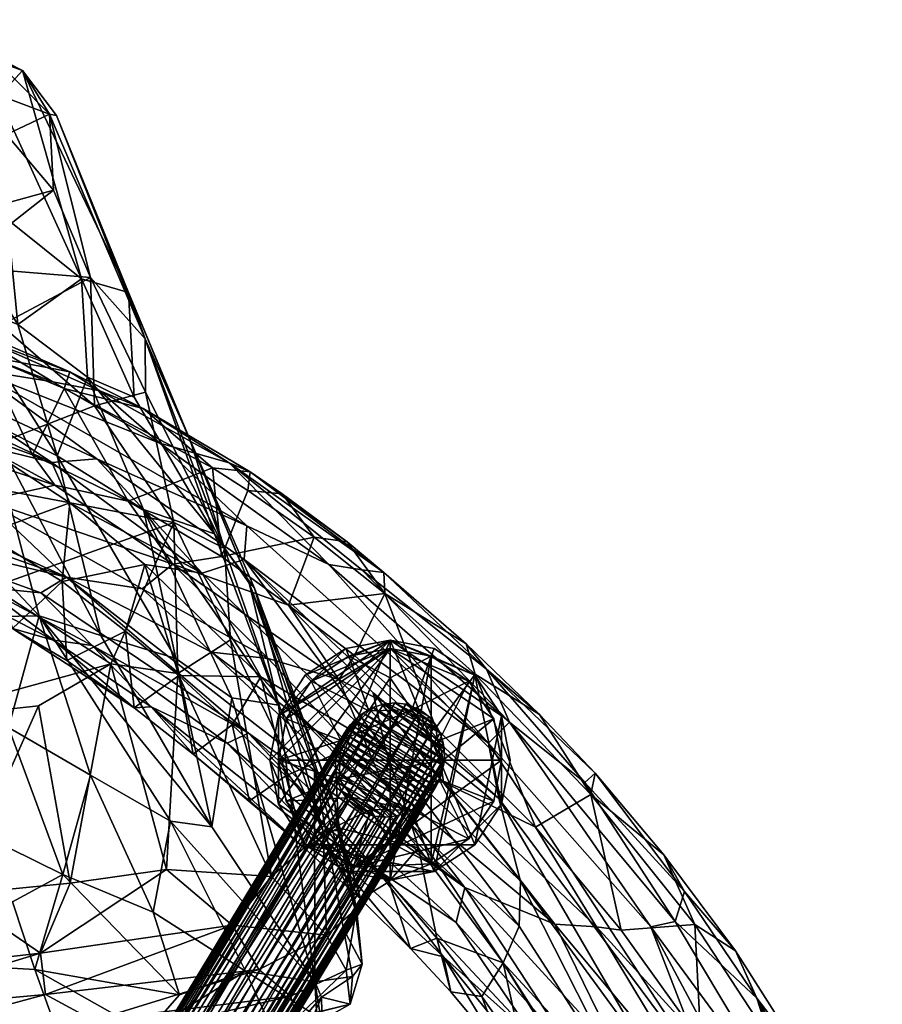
# Model space of a CAD drawing. Header units: inches. Extents: x -10.8 to 10.9, y -13 to 11.9.
# Tile 7 of 7: x 3.2 to 9.2, y 4.9 to 11.8. Entities that reach past the tile are written whole.
import ezdxf

# ---------------------------------------------------------------- set-up
doc = ezdxf.new("R2010")
doc.units = ezdxf.units.IN
doc.layers.get('0').update_dxf_attribs({"true_color": 0xc2ced6})

msp = doc.modelspace()

# ---------------------------------------------------------------- meshes
mesh = msp.add_polyface()
corners = [(1.5432, 10.0724, 33.038), (2.7072, 10.101, 32.5032), (2.3944, 10.3652, 33.4254), (3.3935, 10.639, 33.3364), (3.0624, 11.0333, 34.8258), (3.6545, 10.0238, 31.5513), (3.0715, 11.2864, 35.066), (3.3649, 11.1754, 34.5906), (3.9229, 9.9171, 30.1606), (3.1759, 11.4836, 34.4996), (3.4143, 11.1674, 34.2015), (2.4254, 11.172, 35.3072), (2.3883, 9.3185, 23.2682), (2.2195, 10.157, 26.1338), (2.7251, 9.8626, 25.9864), (3.1433, 9.6922, 26.306), (2.4892, 10.7374, 29.0671), (3.0698, 10.4338, 29.2946), (3.591, 10.0143, 29.1843), (3.0031, 11.2993, 33.1142), (2.522, 11.7189, 34.1774), (2.4564, 11.4928, 32.6464), (1.9491, 11.8028, 33.6341), (2.942, 11.6017, 35.0016), (3.9635, 9.1789, 26.8639), (4.0411, 9.5914, 29.9221), (3.0252, 9.6867, 31.2228), (1.8227, 10.6199, 34.3637), (2.4344, 11.4743, 35.4262), (1.9142, 11.2624, 35.4529), (2.2297, 11.7149, 35.3305), (1.5374, 9.6541, 31.9379), (2.1131, 11.8425, 34.5418), (1.8188, 11.0431, 29.061)]
mesh.append_faces([[corners[k] for k in face] for face in [(0, 1, 2), (1, 3, 2), (2, 3, 4), (3, 1, 5), (6, 4, 7), (8, 9, 10), (11, 4, 6), (4, 3, 7), (12, 13, 14), (15, 14, 16), (17, 18, 15), (7, 10, 9), (19, 18, 17), (20, 21, 22), (19, 17, 21), (23, 9, 20), (18, 8, 24), (25, 8, 10), (7, 5, 25), (5, 7, 3), (26, 5, 1), (19, 9, 18), (27, 2, 4), (8, 18, 9), (4, 11, 27), (7, 23, 6), (20, 9, 19), (11, 6, 28), (29, 11, 28), (7, 9, 23), (28, 23, 30), (25, 10, 7), (13, 16, 14), (15, 16, 17), (23, 28, 6), (26, 1, 31), (19, 21, 20), (30, 23, 32), (17, 16, 21), (23, 20, 32), (33, 21, 16)]], dxfattribs={"vtx0": -1, "vtx1": -1, "vtx2": -1})
mesh = msp.add_polyface()
corners = [(2.3883, 9.3185, 23.2682), (2.5814, 8.3912, 20.3084), (1.8685, 9.448, 23.0035), (2.7158, 7.6278, 18.0218), (2.03, 8.5603, 20.1219), (2.9317, 9.0097, 23.1715), (3.1433, 9.6922, 26.306), (3.4198, 8.7673, 23.4053), (2.7251, 9.8626, 25.9864), (3.7287, 7.4998, 19.5569), (3.635, 9.3222, 26.2767), (4.0278, 8.3887, 23.7698), (4.2564, 7.3371, 20.518), (3.9635, 9.1789, 26.8639), (3.9229, 9.9171, 30.1606), (4.5306, 8.2168, 25.0824), (4.775, 7.8683, 25.0067), (4.359, 8.8775, 27.8748), (4.8112, 7.8323, 25.4967), (4.6427, 7.4672, 25.4028), (4.6006, 8.1116, 26.4394), (4.2418, 8.2971, 27.2945), (4.0411, 9.5914, 29.9221), (4.042, 9.2152, 29.2937), (3.684, 9.1186, 29.4268), (2.0882, 7.7194, 27.2761), (2.9628, 7.8403, 27.1668), (2.4453, 8.6379, 29.1062), (3.6545, 10.0238, 31.5513), (3.591, 10.0143, 29.1843), (4.98, 7.0077, 22.1244), (3.0252, 9.6867, 31.2228), (3.2942, 7.6388, 19.0619), (2.1268, 7.8074, 17.826), (3.7973, 7.2996, 25.6769), (1.5081, 9.0399, 30.3798)]
mesh.append_faces([[corners[k] for k in face] for face in [(0, 1, 2), (1, 3, 4), (1, 0, 5), (6, 7, 8), (7, 9, 5), (7, 6, 10), (11, 12, 7), (13, 14, 15), (15, 14, 16), (11, 10, 15), (17, 16, 14), (17, 18, 16), (19, 20, 21), (22, 20, 17), (23, 21, 20), (18, 17, 20), (22, 23, 20), (24, 21, 23), (25, 26, 27), (24, 27, 21), (17, 14, 22), (23, 22, 28), (24, 23, 28), (13, 10, 29), (30, 15, 16), (28, 31, 24), (24, 31, 27), (0, 8, 5), (1, 5, 32), (7, 10, 11), (3, 33, 4), (32, 3, 1), (7, 5, 8), (9, 32, 5), (29, 10, 6), (10, 13, 15), (26, 34, 21), (35, 27, 31), (12, 9, 7), (11, 15, 30), (27, 26, 21)]], dxfattribs={"vtx0": -1, "vtx1": -1, "vtx2": -1})
mesh = msp.add_polyface()
corners = [(3.5099, 8.4342, 23.091), (2.8882, 8.8412, 23.0903), (2.9069, 8.214, 21.0471), (2.4359, 8.8713, 22.461), (2.16, 9.1774, 23.0737), (2.0698, 8.6099, 21.0674), (2.535, 9.0291, 19.0356), (3.2453, 8.7732, 19.1132), (3.4028, 8.5591, 18.912), (2.1948, 8.4985, 18.4964), (1.6803, 8.8313, 18.5287), (2.9141, 8.4502, 18.6018), (2.3579, 9.6584, 20.9466), (2.2212, 9.8426, 22.9643), (2.9136, 9.6138, 22.946), (3.5103, 9.3588, 22.9173), (3.4704, 9.2407, 20.974), (2.9215, 9.4683, 20.9588), (4.0272, 9.0998, 22.9284), (1.7877, 9.2441, 19.0369), (3.9217, 8.4465, 19.1525), (4.5158, 8.6809, 21.0126), (4.58, 8.0556, 19.2095), (3.7208, 9.225, 23.1204), (4.633, 8.7178, 23.1266), (2.8833, 9.5932, 23.1256), (4.1435, 8.855, 23.2966), (3.3886, 9.2875, 23.2435), (2.3472, 9.6944, 23.2378), (1.767, 9.9088, 23.159), (2.8314, 9.3767, 23.3287), (4.7585, 8.2715, 23.3753), (3.6999, 8.7449, 23.3437), (2.5138, 9.2992, 23.3143), (3.3825, 8.7194, 23.2479), (2.2378, 9.2586, 23.2274), (2.2205, 8.9562, 18.7737), (4.4417, 7.9384, 23.2867)]
mesh.append_faces([[corners[k] for k in face] for face in [(0, 1, 2), (3, 1, 4), (3, 2, 1), (4, 5, 3), (3, 5, 2), (6, 7, 8), (9, 10, 11), (12, 13, 14), (15, 16, 17), (16, 15, 18), (12, 17, 6), (17, 16, 7), (6, 19, 12), (20, 7, 16), (20, 21, 22), (23, 24, 18), (25, 23, 15), (25, 14, 13), (26, 24, 23), (27, 23, 25), (27, 26, 23), (28, 25, 29), (28, 27, 25), (28, 30, 27), (30, 26, 27), (30, 31, 26), (32, 31, 30), (32, 30, 33), (34, 32, 33), (35, 4, 1), (34, 35, 1), (36, 6, 8), (36, 8, 11), (34, 37, 32), (34, 33, 35), (0, 37, 34), (11, 10, 36), (25, 13, 29), (34, 1, 0), (7, 20, 8), (18, 15, 23), (15, 14, 25), (17, 7, 6), (12, 14, 17), (15, 17, 14), (16, 18, 21), (20, 16, 21)]], dxfattribs={"vtx0": -1, "vtx1": -1, "vtx2": -1})
mesh = msp.add_polyface()
corners = [(5.0332, 6.5094, 21.2508), (5.3813, 6.6632, 23.1198), (4.8564, 7.207, 23.1068), (5.4033, 6.1412, 21.2844), (4.2787, 7.2175, 21.201), (4.6537, 6.8693, 21.2187), (4.7773, 6.3322, 19.3294), (5.1637, 5.9998, 19.3725), (5.2956, 6.0308, 19.1341), (4.6178, 6.7404, 18.8845), (5.6714, 5.8497, 19.0467), (4.5075, 7.3802, 18.7109), (6.2937, 5.7223, 18.9813), (3.4868, 7.9101, 18.5871), (4.7684, 6.809, 18.801), (4.0195, 7.8274, 18.6887), (4.9086, 7.3368, 18.8514), (4.5158, 8.6809, 21.0126), (4.0272, 9.0998, 22.9284), (4.7809, 8.6526, 22.9325), (4.7651, 8.5207, 21.024), (5.006, 8.4979, 22.3521), (5.4642, 8.159, 22.3541), (5.2315, 8.1931, 21.046), (4.58, 8.0556, 19.2095), (4.633, 8.7178, 23.1266), (4.1435, 8.855, 23.2966), (5.3347, 7.9996, 23.335), (4.7585, 8.2715, 23.3753), (3.6999, 8.7449, 23.3437), (4.7393, 8.0347, 23.3833), (4.4417, 7.9384, 23.2867), (5.7372, 6.6878, 23.3279), (5.7004, 6.4891, 18.8949), (4.0837, 6.9963, 18.9735), (4.3788, 6.6614, 19.268), (4.2345, 8.0015, 18.8767), (5.0518, 7.7133, 19.2239), (5.5687, 7.963, 23.2418), (5.7232, 7.944, 23.0369), (4.0371, 7.9999, 23.0972), (5.5157, 7.3586, 19.3011), (5.4071, 7.1876, 19.057), (6.4628, 6.7389, 23.445)]
mesh.append_faces([[corners[k] for k in face] for face in [(0, 1, 2), (1, 0, 3), (4, 5, 2), (6, 0, 5), (0, 6, 7), (8, 9, 10), (11, 12, 13), (14, 13, 12), (11, 15, 16), (17, 18, 19), (20, 17, 19), (21, 19, 22), (21, 22, 23), (19, 21, 20), (24, 20, 23), (25, 19, 18), (26, 27, 25), (28, 27, 26), (29, 30, 28), (31, 32, 30), (32, 31, 2), (9, 14, 10), (11, 16, 33), (34, 9, 8), (34, 8, 7), (34, 7, 35), (36, 24, 37), (6, 35, 7), (38, 39, 25), (40, 2, 31), (37, 41, 42), (16, 15, 36), (39, 19, 25), (4, 2, 40), (4, 35, 5), (37, 42, 36), (6, 5, 35), (36, 42, 16), (22, 19, 39), (20, 24, 17), (0, 2, 5), (0, 7, 3), (21, 23, 20), (23, 37, 24), (27, 38, 25), (43, 28, 30)]], dxfattribs={"vtx0": -1, "vtx1": -1, "vtx2": -1})
mesh = msp.add_polyface()
corners = [(4.0371, 7.9999, 23.0972), (3.5099, 8.4342, 23.091), (3.4555, 7.8791, 21.1311), (3.4885, 7.3233, 19.1662), (3.9024, 7.529, 21.1295), (2.4344, 8.1494, 19.9928), (2.9069, 8.214, 21.0471), (2.0698, 8.6099, 21.0674), (2.7002, 7.7625, 19.0628), (2.1993, 7.9793, 19.0447), (3.1045, 7.5493, 19.0941), (4.0837, 6.9963, 18.9735), (3.6661, 7.4281, 18.759), (4.6178, 6.7404, 18.8845), (3.9629, 6.9883, 19.2094), (4.3788, 6.6614, 19.268), (3.3038, 7.7988, 18.6229), (4.7684, 6.809, 18.801), (3.3946, 7.466, 18.8726), (2.9141, 8.4502, 18.6018), (4.2345, 8.0015, 18.8767), (4.0195, 7.8274, 18.6887), (3.4868, 7.9101, 18.5871), (2.7158, 7.8197, 18.8191), (2.8968, 7.8406, 18.6883), (2.0592, 8.2515, 18.5559), (1.8615, 8.1383, 18.7342), (1.367, 8.6618, 18.4533), (4.58, 8.0556, 19.2095), (3.9217, 8.4465, 19.1525), (4.7393, 8.0347, 23.3833), (3.6999, 8.7449, 23.3437), (4.4417, 7.9384, 23.2867), (4.5075, 7.3802, 18.7109), (2.1948, 8.4985, 18.4964), (4.2787, 7.2175, 21.201), (3.4028, 8.5591, 18.912)]
mesh.append_faces([[corners[k] for k in face] for face in [(0, 1, 2), (3, 4, 2), (5, 6, 7), (5, 8, 6), (5, 7, 9), (10, 3, 2), (5, 9, 8), (11, 12, 13), (14, 11, 15), (12, 16, 17), (11, 14, 18), (19, 20, 21), (22, 19, 21), (23, 24, 18), (10, 23, 18), (23, 25, 24), (8, 26, 23), (25, 27, 22), (28, 20, 29), (14, 3, 10), (30, 31, 32), (1, 0, 32), (16, 22, 17), (12, 17, 13), (22, 21, 33), (18, 12, 11), (24, 16, 12), (8, 23, 10), (34, 19, 22), (25, 22, 16), (25, 16, 24), (26, 25, 23), (14, 15, 35), (3, 14, 4), (8, 10, 6), (36, 20, 19), (26, 8, 9), (20, 36, 29), (14, 10, 18), (22, 27, 34), (24, 12, 18), (0, 2, 4), (1, 6, 2), (10, 2, 6), (14, 35, 4), (35, 0, 4)]], dxfattribs={"vtx0": -1, "vtx1": -1, "vtx2": -1})
mesh = msp.add_polyface()
corners = [(4.2564, 7.3371, 20.518), (4.0278, 8.3887, 23.7698), (4.6516, 7.0597, 20.8366), (4.98, 7.0077, 22.1244), (5.2374, 5.0564, 15.6717), (5.2356, 6.5629, 21.7134), (4.775, 7.8683, 25.0067), (5.3771, 6.311, 21.8948), (4.8112, 7.8323, 25.4967), (5.3986, 6.1231, 22.2189), (5.5311, 5.5719, 20.9419), (5.4392, 5.4273, 18.3304), (4.5117, 6.1505, 17.1164), (4.6006, 8.1116, 26.4394), (5.2967, 6.1185, 22.5631), (5.4576, 5.1395, 20.0118), (5.32, 5.3852, 21.0563), (4.6427, 7.4672, 25.4028), (4.9326, 5.7998, 22.4523), (4.6544, 5.456, 21.9081), (4.2703, 7.2313, 25.2906), (4.1902, 5.8478, 22.9257), (4.2418, 8.2971, 27.2945), (3.7973, 7.2996, 25.6769), (3.7287, 7.4998, 19.5569), (4.7476, 5.1318, 14.5633), (4.0968, 5.5479, 14.4376), (4.2189, 6.1892, 16.4785), (5.52, 5.5738, 19.831), (5.5711, 5.1816, 19.3758), (3.6559, 6.5149, 16.2535), (3.4604, 5.8121, 14.182), (4.2815, 4.9647, 13.5919), (4.8425, 5.1441, 21.0024), (3.2942, 7.6388, 19.0619), (3.3036, 5.2594, 22.0565)]
mesh.append_faces([[corners[k] for k in face] for face in [(0, 1, 2), (2, 1, 3), (3, 4, 2), (5, 3, 6), (7, 5, 6), (8, 7, 6), (7, 9, 10), (4, 5, 11), (2, 4, 12), (5, 4, 3), (8, 13, 14), (9, 14, 10), (15, 10, 16), (9, 7, 8), (14, 13, 17), (18, 19, 16), (18, 20, 21), (18, 14, 17), (20, 17, 22), (20, 18, 17), (23, 20, 22), (20, 23, 21), (19, 18, 21), (0, 12, 24), (12, 0, 2), (25, 26, 27), (12, 4, 27), (27, 4, 25), (28, 29, 11), (28, 7, 10), (16, 14, 18), (7, 28, 5), (29, 28, 10), (9, 8, 14), (14, 16, 10), (27, 26, 30), (31, 26, 32), (19, 33, 16), (28, 11, 5), (12, 27, 34), (21, 35, 19)]], dxfattribs={"vtx0": -1, "vtx1": -1, "vtx2": -1})
mesh = msp.add_polyface()
corners = [(6.1443, 6.4642, 19.1128), (6.7924, 6.1474, 19.4786), (7.2226, 5.444, 19.3909), (6.9288, 5.4627, 19.1794), (5.7004, 6.4891, 18.8949), (6.0907, 6.8468, 19.3566), (5.6714, 5.8497, 19.0467), (4.7684, 6.809, 18.801), (6.2335, 5.4741, 19.0489), (5.7315, 7.7942, 21.0621), (5.4642, 8.159, 22.3541), (5.7232, 7.944, 23.0369), (5.2315, 8.1931, 21.046), (5.0518, 7.7133, 19.2239), (6.3678, 7.2251, 21.1136), (6.3046, 7.4408, 22.9218), (6.8213, 6.9409, 22.9506), (7.1823, 6.3781, 21.1749), (7.215, 6.5288, 23.0246), (7.6984, 5.9515, 22.9542), (5.5157, 7.3586, 19.3011), (7.8431, 5.6931, 23.1832), (6.4482, 7.2611, 23.1524), (7.1401, 6.4617, 23.2606), (5.5687, 7.963, 23.2418), (6.6104, 6.8887, 23.3471), (6.4628, 6.7389, 23.445), (5.3347, 7.9996, 23.335), (6.5355, 6.3501, 23.4661), (4.7393, 8.0347, 23.3833), (5.6494, 7.095, 23.4018), (6.6874, 5.766, 23.4399), (5.968, 6.001, 23.1369), (5.9181, 6.1643, 23.1998), (5.3813, 6.6632, 23.1198), (5.4071, 7.1876, 19.057), (4.9086, 7.3368, 18.8514), (5.7372, 6.6878, 23.3279), (4.8564, 7.207, 23.1068), (6.2937, 5.7223, 18.9813), (4.5075, 7.3802, 18.7109), (4.7585, 8.2715, 23.3753), (5.4033, 6.1412, 21.2844), (7.777, 5.4821, 23.4038), (7.6057, 5.4449, 23.4882), (6.6788, 5.4489, 23.3553)]
mesh.append_faces([[corners[k] for k in face] for face in [(0, 1, 2), (0, 3, 4), (5, 1, 0), (6, 7, 8), (9, 10, 11), (10, 9, 12), (12, 9, 13), (14, 9, 15), (14, 15, 16), (14, 17, 1), (17, 18, 19), (5, 20, 9), (9, 20, 13), (21, 19, 18), (22, 18, 16), (23, 21, 18), (24, 22, 11), (25, 23, 22), (25, 22, 24), (26, 25, 27), (28, 26, 29), (30, 28, 29), (31, 28, 30), (32, 33, 34), (35, 20, 5), (36, 35, 4), (22, 16, 15), (22, 15, 11), (23, 18, 22), (33, 37, 38), (38, 34, 33), (4, 39, 40), (26, 27, 41), (37, 30, 29), (32, 34, 42), (23, 25, 43), (25, 26, 44), (37, 31, 30), (33, 45, 37), (9, 11, 15), (17, 16, 18), (25, 24, 27), (35, 5, 0), (14, 16, 17), (14, 1, 5), (5, 9, 14), (35, 0, 4)]], dxfattribs={"vtx0": -1, "vtx1": -1, "vtx2": -1})
mesh = msp.add_polyface()
corners = [(2.4398, 7.0987, 16.1203), (2.1268, 7.8074, 17.826), (2.7158, 7.6278, 18.0218), (3.0765, 6.8511, 16.2584), (3.2942, 7.6388, 19.0619), (3.7287, 7.4998, 19.5569), (4.5117, 6.1505, 17.1164), (3.4604, 5.8121, 14.182), (3.1045, 5.6214, 13.5908), (2.4964, 6.287, 14.2778), (3.2618, 5.1438, 13.0883), (2.1574, 5.2056, 12.7071), (2.8113, 4.3385, 12.3235), (3.5307, 4.3979, 12.5879), (4.051, 4.6984, 13.1264), (2.3411, 6.8994, 25.5598), (3.7973, 7.2996, 25.6769), (2.9628, 7.8403, 27.1668), (3.2881, 7.0031, 25.3853), (2.6977, 5.6719, 23.1152), (3.5126, 5.7518, 23.0074), (3.3036, 5.2594, 22.0565), (4.1902, 5.8478, 22.9257), (1.9213, 5.1019, 22.0913), (1.9109, 4.8365, 21.4016), (4.6544, 5.456, 21.9081), (3.3373, 4.9657, 21.2907), (2.0668, 4.6236, 20.6063), (1.9952, 4.4474, 19.5257), (3.7263, 4.6409, 19.7186), (1.5484, 6.5728, 14.2992), (3.6559, 6.5149, 16.2535), (4.0968, 5.5479, 14.4376), (1.9454, 5.8204, 13.2623), (2.0501, 6.1723, 13.8033), (1.571, 5.5273, 23.0714), (3.676, 4.7839, 20.4662), (3.5971, 4.5117, 18.5994), (4.2189, 6.1892, 16.4785), (4.2815, 4.9647, 13.5919), (1.6363, 7.3319, 16.028), (2.0882, 7.7194, 27.2761)]
mesh.append_faces([[corners[k] for k in face] for face in [(0, 1, 2), (3, 2, 4), (5, 6, 4), (7, 8, 9), (8, 7, 10), (8, 10, 11), (12, 11, 13), (13, 10, 14), (15, 16, 17), (18, 15, 19), (16, 18, 20), (20, 19, 21), (22, 20, 21), (21, 23, 24), (25, 21, 26), (26, 24, 27), (27, 28, 29), (0, 9, 30), (0, 3, 9), (3, 31, 7), (31, 32, 7), (33, 34, 8), (3, 4, 31), (34, 9, 8), (11, 10, 13), (15, 35, 19), (18, 19, 20), (16, 20, 22), (26, 27, 36), (29, 28, 37), (38, 31, 4), (7, 39, 10), (15, 18, 16), (3, 7, 9), (40, 1, 0), (0, 2, 3), (8, 11, 33), (15, 17, 41), (19, 23, 21), (21, 24, 26), (27, 29, 36)]], dxfattribs={"vtx0": -1, "vtx1": -1, "vtx2": -1})
mesh = msp.add_polyface()
corners = [(4.9206, 6.6203), (4.9206, 6.6203, 0.1063), (4.98, 6.3088), (4.98, 6.3088, 0.1063), (4.98, 6.9319), (4.98, 6.9319, 0.1063), (5.1685, 6.0218), (5.1685, 6.0218, 0.1063), (5.1685, 7.2189), (5.1685, 7.2189, 0.1063), (5.2103, 7.1771, 0.1063), (5.4555, 5.8333), (5.4555, 5.8333, 0.1063), (5.4555, 7.4074), (5.4555, 7.4074, 0.1063), (5.4772, 7.3525, 0.1063), (5.7671, 5.7739), (5.7671, 5.7739, 0.1063), (5.7671, 7.4077, 0.1063), (5.7671, 7.4668), (5.7671, 7.4668, 0.1063), (6.0569, 5.8882, 0.1063), (6.0569, 7.3525, 0.1063), (6.0786, 5.8333), (6.0786, 5.8333, 0.1063), (6.0786, 7.4074), (6.0786, 7.4074, 0.1063), (6.3656, 6.0218), (6.3656, 6.0218, 0.1063), (6.3656, 7.2189), (6.3656, 7.2189, 0.1063), (6.5541, 6.3088), (6.5541, 6.3088, 0.1063), (6.5541, 6.9319), (6.5541, 6.9319, 0.1063), (6.6135, 6.6203), (6.6135, 6.6203, 0.1063)]
mesh.append_faces([[corners[k] for k in face] for face in [(20, 22, 26)]], dxfattribs={"vtx0": -1, "vtx1": -1})
mesh.append_faces([[corners[k] for k in face] for face in [(19, 27, 6), (6, 0, 19), (19, 33, 27), (22, 21, 30), (22, 17, 21), (24, 32, 30), (24, 30, 21), (18, 3, 17), (17, 22, 18), (18, 10, 5), (5, 3, 18), (18, 15, 10), (22, 20, 18), (10, 15, 14), (15, 18, 20)]], dxfattribs={"vtx0": -1, "vtx1": -1, "vtx2": -1})
mesh.append_faces([[corners[k] for k in face] for face in [(19, 4, 8), (19, 29, 33), (33, 31, 27), (17, 3, 7), (19, 20, 26), (26, 25, 19), (29, 30, 34), (34, 33, 29), (25, 26, 30), (30, 29, 25), (33, 34, 36), (36, 35, 33), (31, 32, 28), (28, 27, 31), (23, 24, 17), (17, 16, 23), (27, 28, 24), (24, 23, 27), (35, 36, 32), (32, 31, 35), (32, 34, 30), (16, 17, 12), (12, 11, 16), (6, 7, 3), (3, 2, 6), (11, 12, 7), (7, 6, 11), (2, 3, 1), (1, 0, 2), (4, 5, 9), (9, 8, 4), (13, 14, 20), (20, 19, 13), (8, 9, 14), (14, 13, 8), (0, 1, 5), (5, 4, 0), (10, 9, 5)]], dxfattribs={"vtx0": -1, "vtx2": -1})
mesh.append_faces([[corners[k] for k in face] for face in [(35, 31, 33), (16, 11, 23), (25, 29, 19), (1, 3, 5)]], dxfattribs={"vtx1": -1})
mesh.append_faces([[corners[k] for k in face] for face in [(0, 4, 19), (11, 6, 23), (27, 23, 6), (30, 26, 22), (17, 24, 21), (20, 14, 15), (14, 9, 10)]], dxfattribs={"vtx1": -1, "vtx2": -1})
mesh.append_faces([[corners[k] for k in face] for face in [(8, 13, 19), (6, 2, 0), (7, 12, 17), (32, 36, 34), (24, 28, 32)]], dxfattribs={"vtx2": -1})
mesh = msp.add_polyface()
corners = [(4.9797, 6.6203, 0.1063), (5.035, 6.3305, 0.1063), (5.035, 6.9102, 0.1063), (5.2103, 6.0636, 0.1063), (5.2103, 7.1771, 0.1063), (5.409, 6.4883, 0.5588), (5.4193, 6.758, 0.5591), (5.4772, 7.3525, 0.1063), (5.5026, 6.3559, 0.5591), (5.5101, 5.8641, 0.1068), (5.6182, 6.9681, 0.5616), (5.6294, 6.2726, 0.5591), (5.7671, 6.0396, 0.3327), (5.7671, 7.201, 0.3327), (5.7671, 7.4077, 0.1063), (5.9217, 6.9742, 0.5583), (5.9223, 6.266, 0.5575), (6.0569, 5.8882, 0.1063), (6.0569, 7.3525, 0.1063), (6.1148, 6.4827, 0.5591), (6.1148, 6.758, 0.5591), (6.1411, 6.6203, 0.5591), (6.3238, 6.0636, 0.1063), (6.3238, 7.1771, 0.1063), (6.4992, 6.3305, 0.1063), (6.4992, 6.9102, 0.1063), (6.5545, 6.6203, 0.1063)]
mesh.append_faces([[corners[k] for k in face] for face in [(1, 9, 3)]], dxfattribs={"vtx0": -1})
mesh.append_faces([[corners[k] for k in face] for face in [(0, 9, 1), (24, 9, 26), (7, 13, 14), (17, 12, 9)]], dxfattribs={"vtx0": -1, "vtx1": -1})
mesh.append_faces([[corners[k] for k in face] for face in [(21, 20, 15), (21, 16, 19), (5, 16, 21), (21, 15, 5), (15, 10, 6), (6, 5, 15), (8, 11, 16), (16, 5, 8), (26, 9, 0), (0, 14, 26), (5, 6, 0), (6, 10, 4), (11, 8, 3), (16, 11, 12), (11, 9, 12), (8, 5, 1), (13, 10, 15), (13, 7, 10), (19, 16, 22), (21, 19, 24), (25, 20, 21), (15, 20, 23), (17, 16, 12), (15, 18, 13)]], dxfattribs={"vtx0": -1, "vtx1": -1, "vtx2": -1})
mesh.append_faces([[corners[k] for k in face] for face in [(14, 2, 4), (14, 23, 25), (9, 24, 22), (21, 26, 25), (13, 18, 14), (10, 7, 4), (6, 2, 0), (5, 0, 1), (6, 4, 2), (19, 22, 24), (16, 17, 22), (15, 23, 18), (20, 25, 23)]], dxfattribs={"vtx0": -1, "vtx2": -1})
mesh.append_faces([[corners[k] for k in face] for face in [(0, 2, 14), (25, 26, 14), (3, 9, 11), (1, 3, 8), (24, 26, 21)]], dxfattribs={"vtx1": -1, "vtx2": -1})
mesh.append_faces([[corners[k] for k in face] for face in [(4, 7, 14), (22, 17, 9), (14, 18, 23)]], dxfattribs={"vtx2": -1})
mesh = msp.add_polyface()
corners = [(2.5534, 1.9632, 12.2088), (2.5621, 1.8083, 12.2182), (2.5994, 2.1153, 12.1995), (2.6287, 1.6688, 12.2267), (2.6936, 2.2445, 12.1917), (2.747, 1.5723, 12.2326), (2.8225, 2.3317, 12.1864), (2.8956, 1.5385, 12.2346), (2.9737, 1.547, 12.2341), (2.9754, 2.3645, 12.1844), (3.0483, 1.5712, 12.2327), (3.1241, 2.3308, 12.1864), (3.1774, 1.6585, 12.2273), (3.2424, 2.2343, 12.1923), (3.2716, 1.7875, 12.2195), (3.309, 2.0947, 12.2008), (3.3177, 1.9398, 12.2102), (4.3144, 3.878, 6.3969), (4.3882, 4.6939, 6.3717), (5.3837, 6.6203, 0.5591), (5.3843, 6.5408, 0.5591), (5.3953, 6.691, 0.5591), (5.4008, 6.4628, 0.5591), (5.4087, 6.7347, 0.5591), (5.4248, 6.7724, 0.5591), (5.4262, 6.4025, 0.5591), (5.4432, 6.8074, 0.5591), (5.4646, 6.8407, 0.5591), (5.4679, 6.3403, 0.5591), (5.4888, 6.8721, 0.5591), (5.5157, 6.9011, 0.5591), (5.5238, 6.2869, 0.5591), (5.5451, 6.9278, 0.5591), (5.5768, 6.9518, 0.5591), (5.5868, 6.2491, 0.5591), (5.6462, 6.9903, 0.5591), (5.6565, 6.2257, 0.5591), (5.7219, 7.0148, 0.5591), (5.7333, 6.2174, 0.5591), (5.8009, 7.0233, 0.5591), (5.8123, 6.2259, 0.5591), (5.8776, 7.015, 0.5591), (5.8879, 6.2504, 0.5591), (5.9573, 6.2889, 0.5591), (5.9799, 6.9743, 0.5591), (5.989, 6.3128, 0.5591), (6.0185, 6.3395, 0.5591), (6.0398, 6.9286, 0.5591), (6.0453, 6.3686, 0.5591), (6.0695, 6.3999, 0.5591), (6.0888, 6.8702, 0.5591), (6.0909, 6.4332, 0.5591), (6.1094, 6.4682, 0.5591), (6.1201, 6.8129, 0.5591), (6.1254, 6.5059, 0.5591), (6.1429, 6.7421, 0.5591), (6.1454, 6.5811, 0.5591), (6.1499, 6.6999, 0.5591), (6.1505, 6.6203, 0.5591)]
mesh.append_faces([[corners[k] for k in face] for face in [(47, 41, 44), (5, 1, 3)]], dxfattribs={"vtx0": -1})
mesh.append_faces([[corners[k] for k in face] for face in [(33, 56, 32), (30, 54, 29), (26, 49, 24), (24, 48, 23), (38, 22, 40), (25, 36, 28), (34, 28, 36), (36, 25, 38), (41, 50, 39), (55, 37, 53), (48, 24, 49), (40, 20, 42), (58, 35, 57), (4, 14, 6), (8, 0, 7), (5, 17, 7), (38, 17, 36), (34, 5, 31), (9, 18, 6), (21, 2, 23), (24, 2, 26), (35, 6, 37), (37, 18, 39), (53, 15, 55), (55, 15, 57), (8, 40, 10), (7, 17, 8), (42, 10, 40), (58, 16, 56), (52, 14, 51), (51, 14, 49), (48, 12, 46)]], dxfattribs={"vtx0": -1, "vtx1": -1})
mesh.append_faces([[corners[k] for k in face] for face in [(17, 5, 36), (18, 37, 6), (11, 41, 18), (8, 17, 40)]], dxfattribs={"vtx0": -1, "vtx1": -1, "vtx2": -1})
mesh.append_faces([[corners[k] for k in face] for face in [(46, 21, 23), (43, 19, 21), (58, 33, 35), (38, 25, 22), (57, 35, 37), (21, 45, 43), (27, 52, 51), (33, 58, 56), (6, 14, 16), (15, 11, 9), (16, 9, 6), (10, 2, 0), (1, 5, 7), (0, 8, 10), (7, 0, 1), (3, 25, 28), (3, 28, 31), (25, 3, 1), (21, 0, 2), (4, 32, 30), (6, 35, 33), (15, 53, 50), (50, 13, 15), (13, 47, 44), (44, 11, 13), (16, 58, 57), (57, 15, 16), (18, 41, 39), (13, 50, 47), (12, 48, 49), (49, 14, 12), (14, 54, 56), (56, 16, 14), (12, 43, 45), (43, 12, 10), (10, 42, 43), (12, 45, 46), (14, 52, 54)]], dxfattribs={"vtx0": -1, "vtx2": -1})
mesh.append_faces([[corners[k] for k in face] for face in [(31, 28, 34), (13, 11, 15)]], dxfattribs={"vtx1": -1})
mesh.append_faces([[corners[k] for k in face] for face in [(20, 19, 42), (30, 32, 56), (27, 29, 52), (51, 49, 26), (26, 27, 51), (22, 20, 40), (47, 50, 41), (55, 57, 37), (50, 53, 39), (48, 46, 23), (43, 42, 19), (46, 45, 21), (56, 54, 30), (54, 52, 29), (37, 39, 53), (12, 14, 4), (4, 2, 12), (16, 15, 9), (10, 12, 2), (34, 36, 5), (5, 3, 31), (22, 25, 1), (20, 22, 1), (19, 20, 0), (1, 0, 20), (21, 19, 0), (27, 26, 2), (2, 4, 27), (33, 32, 4), (4, 6, 33), (24, 23, 2), (29, 27, 4), (30, 29, 4), (9, 11, 18), (44, 41, 11), (38, 40, 17)]], dxfattribs={"vtx1": -1, "vtx2": -1})
mesh = msp.add_polyface()
corners = [(7.2596, 3.6434, 21.5211), (7.461, 3.6059, 23.211), (7.249, 4.0282, 23.1983), (6.7875, 4.6556, 19.2666), (7.0694, 4.5369, 19.2106), (7.8626, 3.1928, 19.5043), (7.9487, 4.2389, 19.4624), (7.2226, 5.444, 19.3909), (7.9599, 4.6387, 19.6804), (7.3822, 4.5348, 19.2167), (6.9288, 5.4627, 19.1794), (8.4217, 3.8608, 19.7655), (8.2041, 5.2745, 22.9827), (8.7198, 4.4603, 22.9697), (8.5593, 4.4803, 21.3312), (9.1086, 3.7221, 23.0178), (9.1042, 3.4432, 21.4283), (7.9158, 5.4609, 21.247), (7.6984, 5.9515, 22.9542), (7.1823, 6.3781, 21.1749), (7.3965, 5.4206, 19.5716), (8.3528, 4.9411, 23.2307), (7.8431, 5.6931, 23.1832), (8.6505, 4.0242, 23.4881), (9.2387, 3.0864, 23.3888), (8.8697, 4.0515, 23.2513), (7.777, 5.4821, 23.4038), (7.6057, 5.4449, 23.4882), (6.6104, 6.8887, 23.3471), (8.5889, 3.6037, 23.6062), (8.0357, 4.3284, 23.5906), (6.4628, 6.7389, 23.445), (7.4441, 3.8202, 23.2881), (6.9802, 4.516, 23.1834), (8.266, 3.2685, 19.4795), (8.3773, 2.7486, 19.5341), (7.1401, 6.4617, 23.2606), (6.5355, 6.3501, 23.4661), (7.5956, 4.5268, 23.5368), (7.49, 4.186, 23.4426), (8.1317, 2.947, 23.5551), (6.9933, 4.0897, 21.4794), (7.2015, 3.6778, 19.7766), (6.8792, 4.321, 19.4533), (6.7924, 6.1474, 19.4786), (8.3463, 2.9, 23.6334), (6.6874, 5.766, 23.4399), (6.5654, 5.189, 23.1666)]
mesh.append_faces([[corners[k] for k in face] for face in [(0, 1, 2), (3, 4, 5), (6, 7, 8), (9, 10, 6), (11, 6, 8), (12, 13, 14), (13, 15, 16), (17, 18, 12), (19, 17, 20), (14, 11, 8), (11, 14, 16), (17, 14, 8), (12, 21, 13), (21, 12, 22), (23, 24, 25), (26, 23, 21), (27, 23, 26), (26, 28, 27), (29, 27, 30), (30, 27, 31), (32, 33, 2), (9, 6, 34), (4, 9, 35), (10, 7, 6), (18, 22, 12), (25, 15, 13), (26, 21, 22), (26, 22, 36), (29, 23, 27), (30, 37, 38), (39, 40, 38), (2, 1, 32), (7, 20, 8), (25, 21, 23), (41, 42, 0), (5, 43, 3), (44, 20, 7), (21, 25, 13), (2, 41, 0), (38, 45, 30), (39, 38, 46), (19, 18, 17), (12, 14, 17), (13, 16, 14), (19, 20, 44), (17, 8, 20), (47, 32, 39)]], dxfattribs={"vtx0": -1, "vtx1": -1, "vtx2": -1})
mesh = msp.add_polyface()
corners = [(7.249, 4.0282, 23.1983), (6.9802, 4.516, 23.1834), (6.9933, 4.0897, 21.4794), (6.5654, 5.189, 23.1666), (6.4136, 4.9528, 21.397), (6.7115, 4.5268, 21.4379), (6.0966, 5.3646, 21.3575), (6.5704, 4.5363, 19.6305), (6.1958, 4.985, 19.5359), (6.8842, 4.1244, 19.6908), (7.2015, 3.6778, 19.7766), (5.911, 5.2905, 19.5021), (5.7592, 5.7605, 21.3199), (5.4033, 6.1412, 21.2844), (5.1637, 5.9998, 19.3725), (5.5605, 5.638, 19.4388), (6.8792, 4.321, 19.4533), (6.7875, 4.6556, 19.2666), (6.2335, 5.4741, 19.0489), (7.0694, 4.5369, 19.2106), (6.1441, 5.232, 19.2589), (6.2937, 5.7223, 18.9813), (6.1443, 6.4642, 19.1128), (7.2226, 5.444, 19.3909), (6.9288, 5.4627, 19.1794), (5.7004, 6.4891, 18.8949), (5.6714, 5.8497, 19.0467), (5.2956, 6.0308, 19.1341), (6.5355, 6.3501, 23.4661), (8.0357, 4.3284, 23.5906), (6.4628, 6.7389, 23.445), (5.7372, 6.6878, 23.3279), (6.6788, 5.4489, 23.3553), (6.6874, 5.766, 23.4399), (7.49, 4.186, 23.4426), (7.4441, 3.8202, 23.2881), (7.3822, 4.5348, 19.2167), (4.7684, 6.809, 18.801), (7.5956, 4.5268, 23.5368), (5.9181, 6.1643, 23.1998), (5.968, 6.001, 23.1369)]
mesh.append_faces([[corners[k] for k in face] for face in [(0, 1, 2), (3, 4, 5), (6, 4, 3), (7, 5, 4), (8, 7, 4), (2, 9, 10), (5, 7, 9), (11, 6, 12), (13, 14, 15), (9, 16, 10), (17, 18, 19), (17, 16, 20), (8, 20, 7), (18, 21, 19), (22, 23, 24), (21, 25, 24), (20, 26, 17), (14, 27, 15), (9, 7, 16), (8, 11, 20), (28, 29, 30), (31, 32, 33), (32, 3, 34), (3, 1, 35), (16, 7, 20), (21, 24, 36), (21, 36, 19), (26, 18, 17), (27, 20, 11), (15, 27, 11), (37, 21, 18), (33, 38, 28), (3, 32, 39), (39, 40, 3), (11, 8, 6), (5, 9, 2), (13, 15, 12), (27, 26, 20), (32, 34, 33), (2, 1, 5), (40, 12, 6), (11, 12, 15), (3, 5, 1), (8, 4, 6), (40, 13, 12), (40, 6, 3)]], dxfattribs={"vtx0": -1, "vtx1": -1, "vtx2": -1})
mesh = msp.add_polyface()
corners = [(5.2374, 5.0564, 15.6717), (5.2885, 4.7384, 15.1261), (5.2517, 4.8128, 14.9439), (5.2829, 4.9469, 16.0404), (5.1807, 4.7128, 15.3415), (5.1752, 4.8226, 16.0596), (3.9609, 4.4228, 15.6996), (5.2, 4.3945, 14.7387), (4.2815, 4.9647, 13.5919), (4.0968, 5.5479, 14.4376), (4.7476, 5.1318, 14.5633), (5.0162, 4.5486, 13.9445), (4.051, 4.6984, 13.1264), (5.4392, 5.4273, 18.3304), (5.5029, 5.0945, 17.9552), (5.4862, 4.8986, 18.4294), (5.5311, 5.5719, 20.9419), (5.4576, 5.1395, 20.0118), (5.5711, 5.1816, 19.3758), (5.1641, 4.7181, 17.9001), (5.1136, 4.8051, 19.2042), (3.3373, 4.9657, 21.2907), (3.676, 4.7839, 20.4662), (4.8425, 5.1441, 21.0024), (4.1947, 4.5821, 16.3068), (4.8379, 4.6618, 18.42), (3.5971, 4.5117, 18.5994), (5.0658, 4.9552, 20.1093), (3.7263, 4.6409, 19.7186), (5.4085, 4.2044, 14.1642), (3.2618, 5.1438, 13.0883), (5.32, 5.3852, 21.0563), (4.6544, 5.456, 21.9081)]
mesh.append_faces([[corners[k] for k in face] for face in [(0, 1, 2), (3, 1, 0), (3, 4, 1), (4, 3, 5), (6, 4, 5), (7, 1, 4), (8, 9, 10), (11, 12, 10), (13, 14, 0), (5, 3, 15), (14, 3, 0), (16, 17, 18), (19, 15, 20), (15, 19, 5), (15, 17, 20), (21, 22, 23), (24, 25, 26), (20, 27, 28), (22, 28, 27), (19, 25, 24), (19, 24, 5), (10, 0, 2), (15, 14, 18), (19, 20, 25), (3, 14, 15), (1, 29, 2), (2, 29, 11), (15, 18, 17), (12, 30, 8), (27, 31, 23), (20, 28, 26), (17, 31, 27), (17, 27, 20), (18, 14, 13), (6, 5, 24), (8, 10, 12), (21, 23, 32), (22, 27, 23), (2, 11, 10), (20, 26, 25)]], dxfattribs={"vtx0": -1, "vtx1": -1, "vtx2": -1})

doc.saveas('drawing.dxf')
